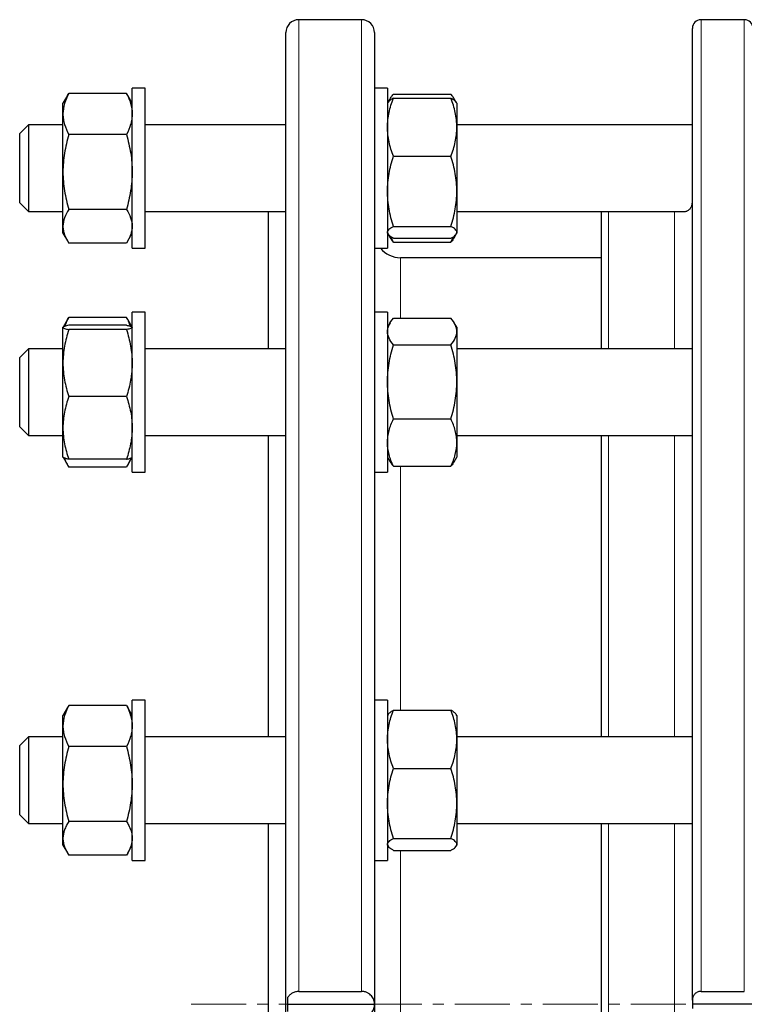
# Model space of a CAD drawing. Header units: millimetres. Extents: x 158 to 1100, y 38 to 944.
# Tile 8 of 9: x 740 to 907, y 701 to 928. Entities that reach past the tile are written whole.
import ezdxf

# ---------------------------------------------------------------- set-up
doc = ezdxf.new("R2010")
doc.units = ezdxf.units.MM
doc.linetypes.add('CENTERX2', pattern=[20.32, 12.7, -2.54, 2.54, -2.54])
doc.layers.add('FORMAT', color=7, linetype='Continuous')

msp = doc.modelspace()

# ---------------------------------------------------------------- linework, layer by layer
at = {"color": 7, "linetype": 'Continuous', "lineweight": 25}
for p, q in [((818.76, 928.08), (804.26, 928.08)), ((895.2, 701.57), (895.2, 926.08)), ((907.2, 928.08), (897.2, 928.08)), ((801.26, 700.58), (801.26, 925.08)), ((821.76, 925.08), (821.76, 700.58)), ((750.8, 910.56), (749.76, 908.76)), ((750.81, 910.55), (751.1, 911.05)), ((764.42, 911.05), (751.1, 911.05)), ((764.72, 910.55), (764.42, 911.05)), ((765.76, 908.76), (764.73, 910.56)), ((768.76, 912.26), (765.76, 912.26)), ((765.76, 901.46), (765.76, 912.26)), ((768.76, 901.46), (768.76, 912.26)), ((824.76, 912.26), (821.76, 912.26)), ((824.76, 912.26), (824.76, 879.04)), ((826.1, 910.86), (839.42, 910.86)), ((749.76, 906.3), (749.76, 908.76)), ((824.88, 908.96), (824.76, 908.76)), ((825.37, 909.82), (824.88, 908.96)), ((826.1, 909.95), (839.42, 909.95)), ((840.65, 908.96), (840.15, 909.82)), ((840.76, 908.76), (840.65, 908.96)), ((840.76, 908.76), (840.76, 903.23)), ((749.76, 892.9), (749.76, 906.3)), ((741.76, 903.76), (739.76, 901.76)), ((749.76, 903.76), (741.76, 903.76)), ((741.76, 903.76), (741.76, 889.05)), ((801.26, 903.76), (768.76, 903.76)), ((895.2, 903.76), (840.76, 903.76)), ((840.76, 903.23), (840.76, 888.42)), ((739.76, 889.99), (739.76, 901.76)), ((764.42, 901.54), (751.1, 901.54)), ((765.76, 875.26), (765.76, 901.46)), ((768.76, 875.26), (768.76, 901.46)), ((826.1, 896.52), (839.42, 896.52)), ((749.76, 880.36), (749.76, 892.9)), ((739.76, 885.76), (739.76, 889.99)), ((741.76, 889.05), (741.76, 883.76)), ((840.76, 888.42), (840.76, 878.95)), ((739.76, 885.76), (741.76, 883.76)), ((741.76, 883.76), (749.76, 883.76)), ((764.42, 884.25), (751.1, 884.25)), ((768.76, 883.76), (801.26, 883.76)), ((797.26, 852), (797.26, 883.76)), ((840.76, 883.76), (893.36, 883.76)), ((874.2, 852), (874.2, 883.76)), ((749.76, 878.76), (749.76, 880.36)), ((749.76, 878.76), (750.8, 876.97)), ((764.73, 876.97), (765.76, 878.76)), ((824.76, 879.04), (824.76, 875.26)), ((824.76, 878.76), (824.88, 878.56)), ((824.9, 878.52), (825.37, 877.7)), ((826.1, 880.33), (839.42, 880.33)), ((840.15, 877.7), (840.62, 878.52)), ((840.65, 878.56), (840.76, 878.76)), ((840.76, 878.95), (840.76, 878.76)), ((764.42, 876.47), (751.1, 876.47)), ((826.1, 877.58), (839.42, 877.58)), ((826.1, 876.66), (839.42, 876.66)), ((765.76, 875.26), (768.76, 875.26)), ((821.76, 875.26), (824.76, 875.26)), ((874.2, 873.08), (827.76, 873.08)), ((768.76, 860.5), (765.76, 860.5)), ((765.76, 840.25), (765.76, 860.5)), ((768.76, 840.25), (768.76, 860.5)), ((824.76, 860.5), (821.76, 860.5)), ((824.76, 860.5), (824.76, 823.65)), ((750.8, 858.79), (749.79, 857.04)), ((750.81, 858.79), (751.1, 859.29)), ((764.42, 859.29), (751.1, 859.29)), ((764.72, 858.79), (764.42, 859.29)), ((765.74, 857.04), (764.73, 858.79)), ((825.37, 858.06), (824.76, 857)), ((826.1, 859.1), (839.42, 859.1)), ((840.76, 857), (840.15, 858.06)), ((749.78, 857.03), (749.76, 857)), ((749.76, 856.97), (749.76, 857)), ((749.76, 848.74), (749.76, 856.97)), ((764.42, 857.47), (751.1, 857.47)), ((764.42, 856.47), (751.1, 856.47)), ((765.76, 857), (765.74, 857.03)), ((840.76, 857), (840.76, 856.02)), ((840.76, 856.02), (840.76, 844.38)), ((741.76, 852), (739.76, 850)), ((749.76, 852), (741.76, 852)), ((741.76, 852), (741.76, 833.51)), ((801.26, 852), (768.76, 852)), ((826.1, 852.93), (839.42, 852.93)), ((895.2, 852), (840.76, 852)), ((739.76, 835.2), (739.76, 850)), ((749.76, 833.76), (749.76, 848.74)), ((840.76, 844.38), (840.76, 830.37)), ((764.42, 841), (751.1, 841)), ((765.76, 823.5), (765.76, 840.25)), ((768.76, 823.5), (768.76, 840.25)), ((739.76, 834), (739.76, 835.2)), ((826.1, 835.83), (839.42, 835.83)), ((739.76, 834), (741.76, 832)), ((741.76, 833.51), (741.76, 832)), ((749.76, 827), (749.76, 833.76)), ((741.76, 832), (749.76, 832)), ((768.76, 832), (801.26, 832)), ((797.26, 762.34), (797.26, 832)), ((840.76, 832), (895.05, 832)), ((874.2, 762.34), (874.2, 832)), ((840.76, 830.37), (840.76, 827)), ((749.76, 827), (749.78, 826.97)), ((749.78, 826.97), (750.8, 825.2)), ((764.42, 826.52), (751.1, 826.52)), ((764.73, 825.2), (765.74, 826.97)), ((765.74, 826.97), (765.76, 827)), ((824.76, 827), (825.37, 825.94)), ((840.15, 825.94), (840.76, 827)), ((764.42, 824.71), (751.1, 824.71)), ((824.76, 823.65), (824.76, 823.5)), ((826.1, 824.9), (839.42, 824.9)), ((765.76, 823.5), (768.76, 823.5)), ((821.76, 823.5), (824.76, 823.5)), ((750.8, 769.13), (749.76, 767.34)), ((764.42, 769.63), (751.1, 769.63)), ((765.76, 767.34), (764.73, 769.13)), ((768.76, 770.84), (765.76, 770.84)), ((765.76, 741.62), (765.76, 770.84)), ((768.76, 741.62), (768.76, 770.84)), ((824.76, 770.84), (821.76, 770.84)), ((824.76, 770.84), (824.76, 733.84)), ((749.76, 764.88), (749.76, 767.34)), ((824.87, 767.53), (824.76, 767.34)), ((826.1, 768.53), (839.42, 768.53)), ((840.76, 767.34), (840.65, 767.53)), ((840.76, 767.34), (840.76, 761.81)), ((749.76, 751.48), (749.76, 764.88)), ((741.76, 762.34), (739.76, 760.34)), ((749.76, 762.34), (741.76, 762.34)), ((741.76, 762.34), (741.76, 742.35)), ((801.26, 762.34), (768.76, 762.34)), ((895.2, 762.34), (840.76, 762.34)), ((739.76, 744.34), (739.76, 760.34)), ((764.42, 760.12), (751.1, 760.12)), ((840.76, 761.81), (840.76, 747)), ((826.1, 755.09), (839.42, 755.09)), ((749.76, 738.94), (749.76, 751.48)), ((840.76, 747), (840.76, 737.53)), ((739.76, 744.34), (741.76, 742.34)), ((741.76, 742.35), (741.76, 742.34)), ((741.76, 742.34), (749.76, 742.34)), ((764.42, 742.83), (751.1, 742.83)), ((768.76, 742.34), (801.26, 742.34)), ((797.26, 658.81), (797.26, 742.34)), ((840.76, 742.34), (895.2, 742.34)), ((874.2, 658.81), (874.2, 742.34)), ((765.76, 733.84), (765.76, 741.62)), ((768.76, 733.84), (768.76, 741.62)), ((749.76, 737.34), (749.76, 738.94)), ((749.76, 737.34), (750.8, 735.55)), ((764.73, 735.55), (765.76, 737.34)), ((824.76, 737.34), (824.88, 737.14)), ((826.1, 738.91), (839.42, 738.91)), ((840.65, 737.14), (840.76, 737.34)), ((840.76, 737.53), (840.76, 737.34)), ((764.42, 735.05), (751.1, 735.05)), ((826.1, 736.15), (839.42, 736.15)), ((765.76, 733.84), (768.76, 733.84)), ((821.76, 733.84), (824.76, 733.84)), ((804.26, 703.56), (818.76, 703.56)), ((897.2, 703.56), (907.2, 703.56)), ((801.76, 698.92), (801.76, 702.23)), ((895.2, 701.57), (895.2, 700.58)), ((801.26, 476.08), (801.26, 700.58)), ((801.76, 700.58), (821.76, 700.58)), ((821.76, 700.58), (821.76, 476.08)), ((909.2, 700.58), (895.2, 700.58)), ((895.2, 700.58), (895.2, 699.58))]:
    msp.add_line(p, q, dxfattribs=at)
at = {"color": 8, "linetype": 'Continuous', "lineweight": 18}
for p, q in [((804.26, 928.08), (804.26, 703.56)), ((818.76, 703.56), (818.76, 928.08)), ((897.2, 928.08), (897.2, 703.56)), ((907.2, 703.56), (907.2, 928.08)), ((875.85, 883.76), (875.85, 852)), ((891.07, 852), (891.07, 883.76)), ((827.76, 873.08), (827.76, 859.1)), ((875.85, 832), (875.85, 762.34)), ((891.07, 762.34), (891.07, 832)), ((827.76, 824.9), (827.76, 768.53)), ((875.85, 742.34), (875.85, 658.81)), ((891.07, 658.81), (891.07, 742.34)), ((827.76, 736.15), (827.76, 665.91))]:
    msp.add_line(p, q, dxfattribs=at)
at = {"color": 7, "linetype": 'Continuous', "lineweight": 25}
for centre, radius, start, end in [((804.26, 925.08), 3, 90, 180), ((818.76, 925.08), 3, 0, 90), ((897.2, 926.08), 2, 90, 180), ((907.2, 926.08), 2, 360, 90), ((827.76, 879.08), 6, 219.4798, 270)]:
    msp.add_arc(centre, radius, start, end, dxfattribs=at)
for points, knots in [([(751.1, 911.05), (750.69, 910.28), (750.36, 909.49), (749.89, 907.91), (749.76, 907.11), (749.76, 906.3)], [0, 0, 0, 0, 0.5, 0.5, 1, 1, 1, 1]), ([(764.42, 911.05), (764.83, 910.28), (765.17, 909.49), (765.63, 907.91), (765.76, 907.11), (765.76, 906.3)], [0, 0, 0, 0, 0.5, 0.5, 1, 1, 1, 1]), ([(825.08, 909.21), (825.11, 909.28), (825.23, 909.6), (825.56, 910.15), (825.92, 910.63), (826.1, 910.86)], [0, 0, 0, 0, 0.132538, 0.566227, 1, 1, 1, 1]), ([(840.45, 909.21), (840.42, 909.28), (840.29, 909.6), (839.96, 910.15), (839.6, 910.63), (839.42, 910.86)], [0, 0, 0, 0, 0.132538, 0.566227, 1, 1, 1, 1]), ([(824.76, 903.23), (824.76, 903.8), (824.79, 904.37), (824.92, 905.51), (825.01, 906.07), (825.36, 907.75), (825.69, 908.85), (826.1, 909.95)], [0, 0, 0, 0, 0.25, 0.25, 0.5, 0.5, 1, 1, 1, 1]), ([(826.1, 909.95), (825.97, 909.87), (825.71, 909.73), (825.39, 909.5), (825.12, 909.27), (824.95, 909.09), (824.9, 908.98), (824.88, 908.96)], [0, 0, 0, 0, 0.227781, 0.455626, 0.683352, 0.915379, 1, 1, 1, 1]), ([(840.76, 903.23), (840.76, 903.8), (840.73, 904.37), (840.61, 905.51), (840.52, 906.07), (840.17, 907.75), (839.83, 908.85), (839.42, 909.95)], [0, 0, 0, 0, 0.25, 0.25, 0.5, 0.5, 1, 1, 1, 1]), ([(839.42, 909.95), (839.55, 909.87), (839.81, 909.73), (840.14, 909.5), (840.4, 909.27), (840.57, 909.09), (840.63, 908.98), (840.64, 908.96)], [0, 0, 0, 0, 0.227781, 0.455626, 0.683352, 0.915379, 1, 1, 1, 1]), ([(749.76, 906.3), (749.76, 905.89), (749.79, 905.49), (749.92, 904.69), (750.01, 904.29), (750.36, 903.1), (750.69, 902.32), (751.1, 901.54)], [0, 0, 0, 0, 0.25, 0.25, 0.5, 0.5, 1, 1, 1, 1]), ([(765.76, 906.3), (765.76, 905.89), (765.73, 905.49), (765.61, 904.69), (765.52, 904.29), (765.17, 903.1), (764.83, 902.32), (764.42, 901.54)], [0, 0, 0, 0, 0.25, 0.25, 0.5, 0.5, 1, 1, 1, 1]), ([(826.1, 896.52), (825.69, 897.61), (825.36, 898.72), (824.89, 900.96), (824.76, 902.09), (824.76, 903.23)], [0, 0, 0, 0, 0.5, 0.5, 1, 1, 1, 1]), ([(839.42, 896.52), (839.83, 897.61), (840.17, 898.72), (840.63, 900.96), (840.76, 902.09), (840.76, 903.23)], [0, 0, 0, 0, 0.5, 0.5, 1, 1, 1, 1]), ([(751.1, 901.54), (750.9, 900.84), (750.71, 900.13), (750.38, 898.69), (750.24, 897.97), (749.89, 895.81), (749.76, 894.36), (749.76, 892.9)], [0, 0, 0, 0, 0.25, 0.25, 0.5, 0.5, 1, 1, 1, 1]), ([(764.42, 901.54), (764.63, 900.84), (764.81, 900.13), (765.14, 898.69), (765.29, 897.97), (765.64, 895.81), (765.76, 894.36), (765.76, 892.9)], [0, 0, 0, 0, 0.25, 0.25, 0.5, 0.5, 1, 1, 1, 1]), ([(824.76, 888.42), (824.76, 889.11), (824.79, 889.79), (824.92, 891.17), (825.01, 891.85), (825.36, 893.88), (825.7, 895.21), (826.1, 896.52)], [0, 0, 0, 0, 0.25, 0.25, 0.5, 0.5, 1, 1, 1, 1]), ([(840.76, 888.42), (840.76, 889.11), (840.73, 889.79), (840.61, 891.17), (840.52, 891.85), (840.16, 893.88), (839.83, 895.21), (839.42, 896.52)], [0, 0, 0, 0, 0.25, 0.25, 0.5, 0.5, 1, 1, 1, 1]), ([(749.76, 892.9), (749.76, 892.17), (749.79, 891.43), (749.92, 889.96), (750.01, 889.23), (750.36, 887.07), (750.7, 885.65), (751.1, 884.25)], [0, 0, 0, 0, 0.25, 0.25, 0.5, 0.5, 1, 1, 1, 1]), ([(765.76, 892.9), (765.76, 892.17), (765.73, 891.43), (765.61, 889.96), (765.52, 889.23), (765.16, 887.07), (764.83, 885.65), (764.42, 884.25)], [0, 0, 0, 0, 0.25, 0.25, 0.5, 0.5, 1, 1, 1, 1]), ([(826.1, 880.33), (825.9, 880.99), (825.71, 881.65), (825.38, 883), (825.24, 883.67), (824.89, 885.7), (824.76, 887.05), (824.76, 888.42)], [0, 0, 0, 0, 0.25, 0.25, 0.5, 0.5, 1, 1, 1, 1]), ([(839.42, 880.33), (839.63, 880.99), (839.81, 881.65), (840.14, 883), (840.29, 883.67), (840.64, 885.7), (840.76, 887.05), (840.76, 888.42)], [0, 0, 0, 0, 0.25, 0.25, 0.5, 0.5, 1, 1, 1, 1]), ([(893.36, 883.76), (893.37, 883.76), (893.45, 883.76), (893.63, 883.79), (893.89, 883.86), (894.15, 883.98), (894.42, 884.17), (894.67, 884.4), (894.86, 884.67), (895, 884.94), (895.1, 885.2), (895.17, 885.49), (895.2, 885.75), (895.2, 885.91), (895.2, 885.95)], [0, 0, 0, 0, 0.013916, 0.115484, 0.217064, 0.326931, 0.436788, 0.54911, 0.661403, 0.737686, 0.813959, 0.891966, 0.969959, 1, 1, 1, 1]), ([(751.1, 884.25), (750.69, 883.61), (750.36, 882.97), (749.89, 881.68), (749.76, 881.02), (749.76, 880.36)], [0, 0, 0, 0, 0.5, 0.5, 1, 1, 1, 1]), ([(764.42, 884.25), (764.83, 883.61), (765.17, 882.97), (765.63, 881.68), (765.76, 881.02), (765.76, 880.36)], [0, 0, 0, 0, 0.5, 0.5, 1, 1, 1, 1]), ([(749.76, 880.36), (749.76, 880.03), (749.79, 879.7), (749.92, 879.04), (750.01, 878.72), (750.36, 877.75), (750.69, 877.11), (751.1, 876.47)], [0, 0, 0, 0, 0.25, 0.25, 0.5, 0.5, 1, 1, 1, 1]), ([(765.76, 880.36), (765.76, 880.03), (765.73, 879.7), (765.61, 879.04), (765.52, 878.72), (765.17, 877.75), (764.83, 877.11), (764.42, 876.47)], [0, 0, 0, 0, 0.25, 0.25, 0.5, 0.5, 1, 1, 1, 1]), ([(824.76, 878.95), (824.76, 879.07), (824.79, 879.19), (824.92, 879.42), (825.01, 879.53), (825.36, 879.88), (825.69, 880.1), (826.1, 880.33)], [0, 0, 0, 0, 0.25, 0.25, 0.5, 0.5, 1, 1, 1, 1]), ([(826.1, 877.58), (825.69, 877.8), (825.36, 878.03), (824.89, 878.49), (824.76, 878.72), (824.76, 878.95)], [0, 0, 0, 0, 0.5, 0.5, 1, 1, 1, 1]), ([(840.76, 878.95), (840.76, 879.07), (840.73, 879.19), (840.61, 879.42), (840.52, 879.53), (840.17, 879.88), (839.83, 880.1), (839.42, 880.33)], [0, 0, 0, 0, 0.25, 0.25, 0.5, 0.5, 1, 1, 1, 1]), ([(839.42, 877.58), (839.83, 877.8), (840.17, 878.03), (840.63, 878.49), (840.76, 878.72), (840.76, 878.95)], [0, 0, 0, 0, 0.5, 0.5, 1, 1, 1, 1]), ([(825.39, 877.71), (825.45, 877.6), (825.64, 877.24), (825.91, 876.9), (826.1, 876.66)], [0, 0, 0, 0, 0.3199566, 1, 1, 1, 1]), ([(826.1, 876.66), (825.97, 876.96), (825.79, 877.36), (825.64, 877.77), (825.6, 877.88)], [0, 0, 0, 0, 0.725668, 1, 1, 1, 1]), ([(839.42, 876.66), (839.55, 876.96), (839.74, 877.36), (839.88, 877.77), (839.92, 877.88)], [0, 0, 0, 0, 0.725668, 1, 1, 1, 1]), ([(840.14, 877.71), (840.08, 877.6), (839.88, 877.24), (839.61, 876.9), (839.42, 876.66)], [0, 0, 0, 0, 0.319957, 1, 1, 1, 1]), ([(751.1, 859.29), (751, 859.09), (750.8, 858.69), (750.49, 858.02), (750.32, 857.53), (750.22, 857.26)], [0, 0, 0, 0, 0.2970202, 0.5942661, 1, 1, 1, 1]), ([(764.42, 859.29), (764.52, 859.09), (764.73, 858.69), (765.03, 858.02), (765.2, 857.53), (765.3, 857.26)], [0, 0, 0, 0, 0.29702, 0.594266, 1, 1, 1, 1]), ([(824.76, 856.02), (824.76, 856.28), (824.79, 856.54), (824.92, 857.06), (825.01, 857.32), (825.36, 858.09), (825.69, 858.6), (826.1, 859.1)], [0, 0, 0, 0, 0.25, 0.25, 0.5, 0.5, 1, 1, 1, 1]), ([(840.76, 856.02), (840.76, 856.28), (840.73, 856.54), (840.61, 857.06), (840.52, 857.32), (840.17, 858.09), (839.83, 858.6), (839.42, 859.1)], [0, 0, 0, 0, 0.25, 0.25, 0.5, 0.5, 1, 1, 1, 1]), ([(751.1, 857.47), (750.69, 857.39), (750.36, 857.31), (749.89, 857.14), (749.76, 857.06), (749.76, 856.97)], [0, 0, 0, 0, 0.5, 0.5, 1, 1, 1, 1]), ([(749.76, 856.97), (749.76, 856.93), (749.79, 856.89), (749.92, 856.8), (750.01, 856.76), (750.36, 856.64), (750.69, 856.56), (751.1, 856.47)], [0, 0, 0, 0, 0.25, 0.25, 0.5, 0.5, 1, 1, 1, 1]), ([(751.1, 856.47), (750.69, 855.21), (750.36, 853.93), (749.89, 851.36), (749.76, 850.05), (749.76, 848.74)], [0, 0, 0, 0, 0.5, 0.5, 1, 1, 1, 1]), ([(764.42, 857.47), (764.55, 857.45), (764.81, 857.39), (765.14, 857.31), (765.41, 857.23), (765.6, 857.14), (765.72, 857.08), (765.73, 857.04), (765.74, 857.02)], [0, 0, 0, 0, 0.183182, 0.366417, 0.549556, 0.736153, 0.922869, 1, 1, 1, 1]), ([(765.76, 856.97), (765.76, 856.93), (765.73, 856.89), (765.61, 856.8), (765.52, 856.76), (765.17, 856.64), (764.83, 856.56), (764.42, 856.47)], [0, 0, 0, 0, 0.25, 0.25, 0.5, 0.5, 1, 1, 1, 1]), ([(764.42, 856.47), (764.83, 855.21), (765.17, 853.93), (765.63, 851.36), (765.76, 850.05), (765.76, 848.74)], [0, 0, 0, 0, 0.5, 0.5, 1, 1, 1, 1]), ([(826.1, 852.93), (825.69, 853.44), (825.36, 853.94), (824.89, 854.97), (824.76, 855.49), (824.76, 856.02)], [0, 0, 0, 0, 0.5, 0.5, 1, 1, 1, 1]), ([(839.42, 852.93), (839.83, 853.44), (840.17, 853.94), (840.63, 854.97), (840.76, 855.49), (840.76, 856.02)], [0, 0, 0, 0, 0.5, 0.5, 1, 1, 1, 1]), ([(824.76, 844.38), (824.76, 845.11), (824.79, 845.84), (824.92, 847.28), (825.01, 847.99), (825.36, 850.13), (825.69, 851.54), (826.1, 852.93)], [0, 0, 0, 0, 0.25, 0.25, 0.5, 0.5, 1, 1, 1, 1]), ([(840.76, 844.38), (840.76, 845.11), (840.73, 845.84), (840.61, 847.28), (840.52, 847.99), (840.17, 850.13), (839.83, 851.54), (839.42, 852.93)], [0, 0, 0, 0, 0.25, 0.25, 0.5, 0.5, 1, 1, 1, 1]), ([(749.76, 848.74), (749.76, 848.08), (749.79, 847.42), (749.92, 846.12), (750.01, 845.47), (750.36, 843.53), (750.69, 842.26), (751.1, 841)], [0, 0, 0, 0, 0.25, 0.25, 0.5, 0.5, 1, 1, 1, 1]), ([(765.76, 848.74), (765.76, 848.08), (765.73, 847.42), (765.61, 846.12), (765.52, 845.47), (765.17, 843.53), (764.83, 842.26), (764.42, 841)], [0, 0, 0, 0, 0.25, 0.25, 0.5, 0.5, 1, 1, 1, 1]), ([(826.1, 835.83), (825.69, 837.23), (825.36, 838.64), (824.89, 841.49), (824.76, 842.93), (824.76, 844.38)], [0, 0, 0, 0, 0.5, 0.5, 1, 1, 1, 1]), ([(839.42, 835.83), (839.83, 837.23), (840.17, 838.64), (840.63, 841.49), (840.76, 842.93), (840.76, 844.38)], [0, 0, 0, 0, 0.5, 0.5, 1, 1, 1, 1]), ([(751.1, 841), (750.9, 840.41), (750.71, 839.82), (750.38, 838.61), (750.24, 838.01), (749.89, 836.2), (749.76, 834.98), (749.76, 833.76)], [0, 0, 0, 0, 0.25, 0.25, 0.5, 0.5, 1, 1, 1, 1]), ([(764.42, 841), (764.63, 840.41), (764.81, 839.82), (765.14, 838.61), (765.29, 838.01), (765.64, 836.2), (765.76, 834.98), (765.76, 833.76)], [0, 0, 0, 0, 0.25, 0.25, 0.5, 0.5, 1, 1, 1, 1]), ([(824.76, 830.37), (824.76, 830.83), (824.79, 831.29), (824.92, 832.22), (825.01, 832.68), (825.36, 834.05), (825.7, 834.95), (826.1, 835.83)], [0, 0, 0, 0, 0.25, 0.25, 0.5, 0.5, 1, 1, 1, 1]), ([(840.76, 830.37), (840.76, 830.83), (840.73, 831.29), (840.61, 832.22), (840.52, 832.68), (840.16, 834.05), (839.83, 834.95), (839.42, 835.83)], [0, 0, 0, 0, 0.25, 0.25, 0.5, 0.5, 1, 1, 1, 1]), ([(749.76, 833.76), (749.76, 833.15), (749.79, 832.54), (749.92, 831.3), (750.01, 830.69), (750.36, 828.88), (750.7, 827.69), (751.1, 826.52)], [0, 0, 0, 0, 0.25, 0.25, 0.5, 0.5, 1, 1, 1, 1]), ([(765.76, 833.76), (765.76, 833.15), (765.73, 832.54), (765.61, 831.3), (765.52, 830.69), (765.16, 828.88), (764.83, 827.69), (764.42, 826.52)], [0, 0, 0, 0, 0.25, 0.25, 0.5, 0.5, 1, 1, 1, 1]), ([(895.05, 832), (895.09, 832.01), (895.18, 832.01), (895.19, 832.07), (895.2, 832.11)], [0, 0, 0, 0, 0.4375577, 1, 1, 1, 1]), ([(826.1, 824.9), (825.9, 825.34), (825.71, 825.79), (825.38, 826.7), (825.24, 827.15), (824.89, 828.52), (824.76, 829.44), (824.76, 830.37)], [0, 0, 0, 0, 0.25, 0.25, 0.5, 0.5, 1, 1, 1, 1]), ([(839.42, 824.9), (839.63, 825.34), (839.81, 825.79), (840.14, 826.7), (840.29, 827.15), (840.64, 828.52), (840.76, 829.44), (840.76, 830.37)], [0, 0, 0, 0, 0.25, 0.25, 0.5, 0.5, 1, 1, 1, 1]), ([(751.1, 826.52), (750.97, 826.55), (750.71, 826.6), (750.39, 826.69), (750.12, 826.77), (749.92, 826.85), (749.81, 826.92), (749.79, 826.96), (749.79, 826.97)], [0, 0, 0, 0, 0.183182, 0.366417, 0.549556, 0.736153, 0.922869, 1, 1, 1, 1]), ([(750.08, 826.79), (750.1, 826.7), (750.23, 826.3), (750.56, 825.6), (750.92, 825), (751.1, 824.71)], [0, 0, 0, 0, 0.132809, 0.566363, 1, 1, 1, 1]), ([(764.42, 826.52), (764.55, 826.55), (764.81, 826.6), (765.14, 826.69), (765.41, 826.77), (765.6, 826.85), (765.72, 826.92), (765.73, 826.96), (765.74, 826.97)], [0, 0, 0, 0, 0.183182, 0.366417, 0.549556, 0.736153, 0.922869, 1, 1, 1, 1]), ([(765.45, 826.79), (765.42, 826.7), (765.29, 826.3), (764.96, 825.6), (764.6, 825), (764.42, 824.71)], [0, 0, 0, 0, 0.132809, 0.566363, 1, 1, 1, 1]), ([(825.39, 825.95), (825.45, 825.83), (825.64, 825.48), (825.91, 825.13), (826.1, 824.9)], [0, 0, 0, 0, 0.319957, 1, 1, 1, 1]), ([(840.14, 825.95), (840.08, 825.83), (839.88, 825.48), (839.61, 825.13), (839.42, 824.9)], [0, 0, 0, 0, 0.319957, 1, 1, 1, 1]), ([(751.1, 769.63), (750.69, 768.85), (750.36, 768.07), (749.89, 766.49), (749.76, 765.69), (749.76, 764.88)], [0, 0, 0, 0, 0.5, 0.5, 1, 1, 1, 1]), ([(751.1, 769.63), (751, 769.47), (750.89, 769.3), (750.8, 769.13), (750.8, 769.13)], [0, 0, 0, 0, 0.974564, 1, 1, 1, 1]), ([(764.42, 769.63), (764.83, 768.85), (765.17, 768.07), (765.63, 766.49), (765.76, 765.69), (765.76, 764.88)], [0, 0, 0, 0, 0.5, 0.5, 1, 1, 1, 1]), ([(764.42, 769.63), (764.53, 769.47), (764.63, 769.3), (764.73, 769.13), (764.73, 769.13)], [0, 0, 0, 0, 0.974564, 1, 1, 1, 1]), ([(824.76, 761.81), (824.76, 762.38), (824.79, 762.95), (824.92, 764.09), (825.01, 764.65), (825.36, 766.33), (825.69, 767.43), (826.1, 768.53)], [0, 0, 0, 0, 0.25, 0.25, 0.5, 0.5, 1, 1, 1, 1]), ([(824.88, 767.53), (824.93, 767.62), (825.04, 767.78), (825.32, 768.03), (825.67, 768.28), (825.96, 768.44), (826.1, 768.53)], [0, 0, 0, 0, 0.241866, 0.492926, 0.746451, 1, 1, 1, 1]), ([(840.76, 761.81), (840.76, 762.38), (840.73, 762.95), (840.61, 764.09), (840.52, 764.65), (840.17, 766.33), (839.83, 767.43), (839.42, 768.53)], [0, 0, 0, 0, 0.25, 0.25, 0.5, 0.5, 1, 1, 1, 1]), ([(840.65, 767.53), (840.59, 767.62), (840.48, 767.78), (840.2, 768.03), (839.85, 768.28), (839.57, 768.44), (839.42, 768.53)], [0, 0, 0, 0, 0.241866, 0.492926, 0.746451, 1, 1, 1, 1]), ([(749.76, 764.88), (749.76, 764.47), (749.79, 764.07), (749.92, 763.27), (750.01, 762.87), (750.36, 761.68), (750.69, 760.9), (751.1, 760.12)], [0, 0, 0, 0, 0.25, 0.25, 0.5, 0.5, 1, 1, 1, 1]), ([(765.76, 764.88), (765.76, 764.47), (765.73, 764.07), (765.61, 763.27), (765.52, 762.87), (765.17, 761.68), (764.83, 760.9), (764.42, 760.12)], [0, 0, 0, 0, 0.25, 0.25, 0.5, 0.5, 1, 1, 1, 1]), ([(751.1, 760.12), (750.69, 758.71), (750.36, 757.28), (749.89, 754.4), (749.76, 752.95), (749.76, 751.48)], [0, 0, 0, 0, 0.5, 0.5, 1, 1, 1, 1]), ([(764.42, 760.12), (764.83, 758.71), (765.17, 757.28), (765.63, 754.4), (765.76, 752.95), (765.76, 751.48)], [0, 0, 0, 0, 0.5, 0.5, 1, 1, 1, 1]), ([(826.1, 755.09), (825.69, 756.19), (825.36, 757.3), (824.89, 759.54), (824.76, 760.67), (824.76, 761.81)], [0, 0, 0, 0, 0.5, 0.5, 1, 1, 1, 1]), ([(839.42, 755.09), (839.83, 756.19), (840.17, 757.3), (840.63, 759.54), (840.76, 760.67), (840.76, 761.81)], [0, 0, 0, 0, 0.5, 0.5, 1, 1, 1, 1]), ([(824.76, 747), (824.76, 747.69), (824.79, 748.38), (824.92, 749.74), (825.01, 750.42), (825.36, 752.44), (825.69, 753.77), (826.1, 755.09)], [0, 0, 0, 0, 0.25, 0.25, 0.5, 0.5, 1, 1, 1, 1]), ([(840.76, 747), (840.76, 747.69), (840.73, 748.38), (840.61, 749.74), (840.52, 750.42), (840.17, 752.44), (839.83, 753.77), (839.42, 755.09)], [0, 0, 0, 0, 0.25, 0.25, 0.5, 0.5, 1, 1, 1, 1]), ([(749.76, 751.48), (749.76, 750.74), (749.79, 750), (749.92, 748.55), (750.01, 747.82), (750.36, 745.66), (750.69, 744.24), (751.1, 742.83)], [0, 0, 0, 0, 0.25, 0.25, 0.5, 0.5, 1, 1, 1, 1]), ([(765.76, 751.48), (765.76, 750.74), (765.73, 750), (765.61, 748.55), (765.52, 747.82), (765.17, 745.66), (764.83, 744.24), (764.42, 742.83)], [0, 0, 0, 0, 0.25, 0.25, 0.5, 0.5, 1, 1, 1, 1]), ([(826.1, 738.91), (825.69, 740.23), (825.36, 741.57), (824.89, 744.26), (824.76, 745.62), (824.76, 747)], [0, 0, 0, 0, 0.5, 0.5, 1, 1, 1, 1]), ([(839.42, 738.91), (839.83, 740.23), (840.17, 741.57), (840.63, 744.26), (840.76, 745.62), (840.76, 747)], [0, 0, 0, 0, 0.5, 0.5, 1, 1, 1, 1]), ([(751.1, 742.83), (750.9, 742.51), (750.71, 742.19), (750.38, 741.55), (750.24, 741.22), (749.89, 740.25), (749.76, 739.6), (749.76, 738.94)], [0, 0, 0, 0, 0.25, 0.25, 0.5, 0.5, 1, 1, 1, 1]), ([(764.42, 742.83), (764.63, 742.51), (764.81, 742.19), (765.14, 741.55), (765.29, 741.22), (765.64, 740.25), (765.76, 739.6), (765.76, 738.94)], [0, 0, 0, 0, 0.25, 0.25, 0.5, 0.5, 1, 1, 1, 1]), ([(749.76, 738.94), (749.76, 738.61), (749.79, 738.28), (749.92, 737.62), (750.01, 737.29), (750.36, 736.32), (750.7, 735.68), (751.1, 735.05)], [0, 0, 0, 0, 0.25, 0.25, 0.5, 0.5, 1, 1, 1, 1]), ([(765.76, 738.94), (765.76, 738.61), (765.73, 738.28), (765.61, 737.62), (765.52, 737.29), (765.16, 736.32), (764.83, 735.68), (764.42, 735.05)], [0, 0, 0, 0, 0.25, 0.25, 0.5, 0.5, 1, 1, 1, 1]), ([(824.76, 737.53), (824.76, 737.65), (824.79, 737.76), (824.92, 738), (825.01, 738.11), (825.36, 738.46), (825.7, 738.69), (826.1, 738.91)], [0, 0, 0, 0, 0.25, 0.25, 0.5, 0.5, 1, 1, 1, 1]), ([(826.1, 736.15), (825.9, 736.27), (825.71, 736.38), (825.38, 736.61), (825.24, 736.72), (824.89, 737.07), (824.76, 737.3), (824.76, 737.53)], [0, 0, 0, 0, 0.25, 0.25, 0.5, 0.5, 1, 1, 1, 1]), ([(840.76, 737.53), (840.76, 737.65), (840.73, 737.76), (840.61, 738), (840.52, 738.11), (840.16, 738.46), (839.83, 738.69), (839.42, 738.91)], [0, 0, 0, 0, 0.25, 0.25, 0.5, 0.5, 1, 1, 1, 1]), ([(839.42, 736.15), (839.63, 736.27), (839.81, 736.38), (840.14, 736.61), (840.29, 736.72), (840.64, 737.07), (840.76, 737.3), (840.76, 737.53)], [0, 0, 0, 0, 0.25, 0.25, 0.5, 0.5, 1, 1, 1, 1]), ([(804.26, 703.56), (803.98, 703.56), (803.72, 703.52), (803.2, 703.38), (802.96, 703.28), (802.53, 703.03), (802.35, 702.89), (802.02, 702.58), (801.88, 702.41), (801.76, 702.23)], [0, 0, 0, 0, 0.25, 0.25, 0.5, 0.5, 0.75, 0.75, 1, 1, 1, 1]), ([(821.76, 700.58), (821.76, 700.91), (821.71, 701.25), (821.53, 701.73), (821.46, 701.89), (821.28, 702.21), (821.18, 702.36), (820.93, 702.64), (820.79, 702.78), (820.48, 703.03), (820.3, 703.15), (819.91, 703.34), (819.69, 703.42), (819.36, 703.5), (819.24, 703.52), (819, 703.55), (818.88, 703.56), (818.76, 703.56)], [0, 0, 0, 0, 0.25, 0.25, 0.375, 0.375, 0.5, 0.5, 0.625, 0.625, 0.75, 0.75, 0.875, 0.875, 0.9375, 0.9375, 1, 1, 1, 1]), ([(897.2, 703.56), (897.04, 703.56), (896.88, 703.54), (896.58, 703.47), (896.44, 703.41), (896.18, 703.29), (896.06, 703.21), (895.85, 703.04), (895.75, 702.95), (895.51, 702.66), (895.39, 702.46), (895.24, 702.02), (895.2, 701.8), (895.2, 701.57)], [0, 0, 0, 0, 0.125, 0.125, 0.25, 0.25, 0.375, 0.375, 0.5, 0.5, 0.75, 0.75, 1, 1, 1, 1]), ([(818.76, 697.6), (819, 697.6), (819.24, 697.62), (819.69, 697.73), (819.9, 697.81), (820.3, 698), (820.47, 698.12), (820.79, 698.37), (820.93, 698.51), (821.3, 698.94), (821.47, 699.25), (821.71, 699.91), (821.76, 700.24), (821.76, 700.58)], [0, 0, 0, 0, 0.125, 0.125, 0.25, 0.25, 0.375, 0.375, 0.5, 0.5, 0.75, 0.75, 1, 1, 1, 1])]:
    msp.add_open_spline(points, degree=3, knots=knots, dxfattribs=at)
at = {"layer": 'FORMAT', "linetype": 'CENTERX2', "lineweight": 18}
msp.add_line((779.36, 700.58), (1060.8, 700.58), dxfattribs=at)

doc.saveas('drawing.dxf')
